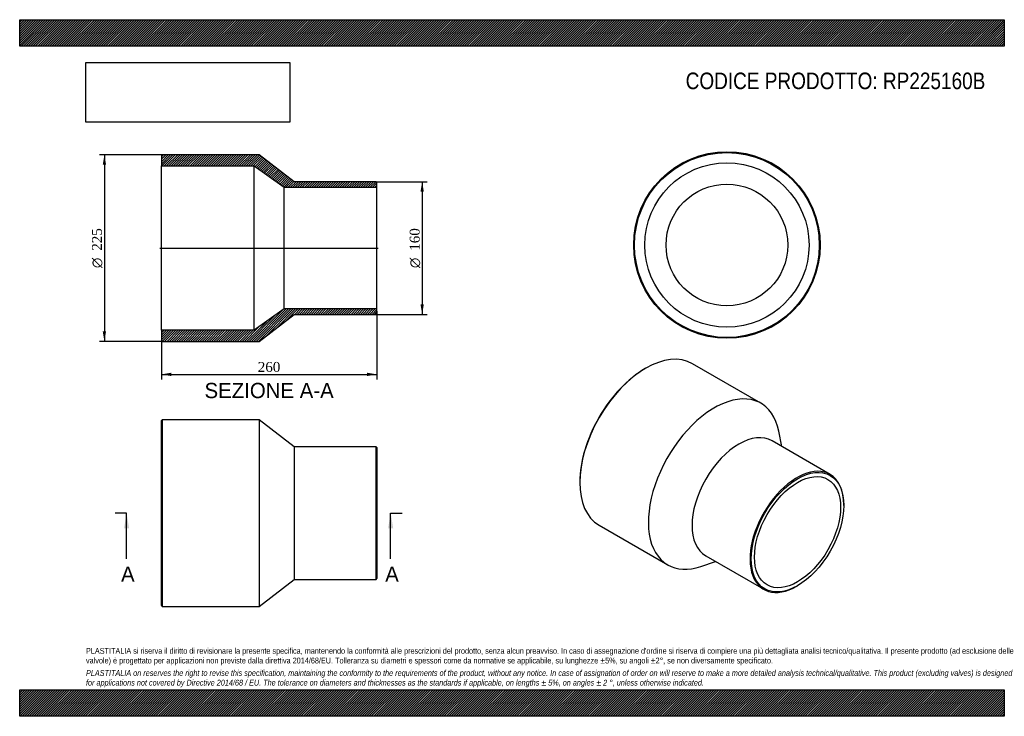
# Model space of a CAD drawing. Header units: millimetres. Extents: x 0 to 1188, y 0 to 840.
import ezdxf
from ezdxf.enums import TextEntityAlignment as Align
from ezdxf.lldxf.tags import DXFTag

# ---------------------------------------------------------------- set-up
doc = ezdxf.new("R2010")
doc.units = ezdxf.units.MM
doc.header["$LTSCALE"] = 4
for name, color, linetype in [('Default', 7, 'Continuous'), ('DV4_Default', 7, 'Continuous'), ('RP225160B', 7, 'Continuous')]:
    doc.layers.add(name, color=color, linetype=linetype)
doc.styles.add('SEACAD_Solid_Edge_ANSI', font='seans.ttf')
doc.styles.add('SEACAD_Solid_Edge_ANSI1_Symbols', font='semeca1.ttf')
doc.styles.add('SEACAD_Times_New_Roman', font='times.ttf')
tags = doc.linetypes.add('CENTER2', pattern=[28.575, 19.05, -3.175, 3.175, -3.175]).pattern_tags.tags
tags[10:11] = [DXFTag(74, 4), DXFTag(75, 0), DXFTag(340, '0'), DXFTag(46, 0.0), DXFTag(50, 0.0), DXFTag(44, 0.0), DXFTag(45, 0.0)]
tags[8:9] = [DXFTag(74, 4), DXFTag(75, 0), DXFTag(340, '0'), DXFTag(46, 0.0), DXFTag(50, 0.0), DXFTag(44, 0.0), DXFTag(45, 0.0)]
tags[6:7] = [DXFTag(74, 4), DXFTag(75, 0), DXFTag(340, '0'), DXFTag(46, 0.0), DXFTag(50, 0.0), DXFTag(44, 0.0), DXFTag(45, 0.0)]
tags[4:5] = [DXFTag(74, 4), DXFTag(75, 0), DXFTag(340, '0'), DXFTag(46, 0.0), DXFTag(50, 0.0), DXFTag(44, 0.0), DXFTag(45, 0.0)]
doc.dimstyles.new('ANSImm', dxfattribs={"dimtxt": 12, "dimasz": 12, "dimexe": 6, "dimexo": 0, "dimgap": 3, "dimtad": 1, "dimdsep": 46, "dimtxsty": 'SEACAD_Times_New_Roman', "dimblk1": '_SE_FILLED', "dimblk2": '_SE_FILLED', "dimsah": 1, "dimcen": 6, "dimazin": 0, "dimtfac": 0.85, "dimtdec": 3, "dimtofl": 0, "dimtmove": 0, "dimatfit": 3, "dimfxl": 1, "dimarcsym": 0})
picture_1 = doc.add_image_def('image1.jpg', size_in_pixel=(4302, 1260))

# ---------------------------------------------------------------- blocks, each defined once
blk = doc.blocks.new('SE')
at = {"layer": 'RP225160B', "color": 7, "linetype": 'Continuous'}
for p, q in [((172, 357.5), (171, 356.5)), ((171, 133.5), (171, 356.5)), ((172, 357.5), (172, 132.5)), ((289, 357.5), (172, 357.5)), ((289, 357.5), (289, 132.5)), ((331, 325), (289, 357.5)), ((331, 325), (331, 165)), ((430, 325), (331, 325)), ((430, 165), (430, 325)), ((431, 324), (430, 325)), ((431, 324), (431, 166)), ((289, 132.5), (331, 165)), ((331, 165), (430, 165)), ((430, 165), (431, 166)), ((171, 133.5), (172, 132.5)), ((172, 132.5), (289, 132.5))]:
    blk.add_line(p, q, dxfattribs=at)
blk = doc.blocks.new('SE1')
at = {"layer": 'RP225160B', "color": 7, "linetype": 'Continuous'}
for p, q in [((755.4, 419.6), (754.7, 419.2)), ((894.4, 377.4), (811.7, 425.2)), ((919.7, 325.3), (916, 343.8)), ((977.8, 291.7), (907.8, 332.1)), ((675.9, 282.7), (675.9, 281.8)), ((994.4, 254.3), (994.4, 255.1)), ((699.2, 230.3), (781.9, 182.6)), ((827.8, 193.6), (897.8, 153.2)), ((821.8, 180.7), (839.7, 186.7)), ((937.8, 157.1), (938.5, 157.5))]:
    blk.add_line(p, q, dxfattribs=at)
for centre, major_axis, start_param, end_param in [((755.4, 327.8), (-56.3, -97.4), 3.141593, 6.283185), ((754.7, 328.2), (55.8, 96.6), 0.785398, 2.356195), ((838.1, 280), (-56.3, -97.4), 2.562618, 6.283185), ((867.8, 262.9), (-40, -69.3), 3.141593, 6.283185), ((937.8, 222.4), (40, 69.3), 0, 3.926991), ((937.8, 222.4), (40, 69.3), 5.497787, 6.283185), ((838.1, 280), (-56.3, -97.4), 0, 0.578975)]:
    blk.add_ellipse(centre, major_axis=major_axis, ratio=0.57735, start_param=start_param, end_param=end_param, dxfattribs=at)
for major_axis in [(-39.5, -68.4), (-36.7, -63.6)]:
    blk.add_ellipse((938.5, 222), major_axis=major_axis, ratio=0.57735, dxfattribs=at)
blk = doc.blocks.new('SE2')
at = {"layer": 'RP225160B', "color": 7, "linetype": 'Continuous'}
for radius in [112.5, 111.5, 99.1, 73.4]:
    blk.add_circle((853.3, 568.3), radius, dxfattribs=at)
blk = doc.blocks.new('SE4')
at = {"color": 7, "linetype": 'Continuous', "style": 'SEACAD_Solid_Edge_ANSI'}
blk.add_text('A', height=18.4, dxfattribs=at).set_placement((122.3, 180.6), align=Align.TOP_LEFT)
blk = doc.blocks.new('SE5')
at = {"color": 7, "linetype": 'Continuous', "style": 'SEACAD_Solid_Edge_ANSI'}
blk.add_text('A', height=18.4, dxfattribs=at).set_placement((441, 180.6), align=Align.TOP_LEFT)
blk = doc.blocks.new('SEANNOT_GROUP')
at = {"linetype": 'Continuous'}
blk.add_hatch(color=7, dxfattribs=at).paths.add_polyline_path([(132, 226.6), (129, 245), (125.9, 226.6)])
at = {"color": 7, "linetype": 'Continuous'}
blk.add_lwpolyline([(129, 189.8), (129, 245)], dxfattribs=at)
blk = doc.blocks.new('SEANNOT_GROUP1')
at = {"linetype": 'Continuous'}
blk.add_hatch(color=7, dxfattribs=at).paths.add_polyline_path([(450.7, 226.6), (447.6, 245), (444.5, 226.6)])
at = {"color": 7, "linetype": 'Continuous'}
blk.add_lwpolyline([(447.6, 189.8), (447.6, 245)], dxfattribs=at)
blk = doc.blocks.new('SE3')
at = {"layer": 'Default', "color": 7, "linetype": 'CENTER2'}
for p, q in [((129, 245), (115.2, 245)), ((447.6, 245), (461.4, 245))]:
    blk.add_line(p, q, dxfattribs=at)
at = {"layer": 'Default', "color": 7, "linetype": 'CENTER2', "const_width": 0.0001}
blk.add_lwpolyline([(129, 245), (447.6, 245)], dxfattribs=at)
at = {"layer": 'Default'}
for name in ['SEANNOT_GROUP', 'SEANNOT_GROUP1', 'SE4', 'SE5']:
    blk.add_blockref(name, (0, 0), dxfattribs=at)
blk = doc.blocks.new('SE6')
at = {"layer": 'RP225160B', "linetype": 'Continuous'}
h = blk.add_hatch(dxfattribs=at)
h.set_pattern_fill('LINE', scale=0.62992, angle=45, style=0)
h.paths.add_polyline_path([(331, 644.6), (289, 677.1), (172, 677.1), (171, 676.1), (171, 663.7), (283, 663.7), (319, 638), (431, 638), (431, 643.6), (430, 644.6)])
h = blk.add_hatch(dxfattribs=at)
h.set_pattern_fill('LINE', scale=0.62992, angle=45, style=0)
h.paths.add_polyline_path([(289, 452.1), (331, 484.6), (430, 484.6), (431, 485.6), (431, 491.2), (319, 491.2), (283, 465.5), (171, 465.5), (171, 453.1), (172, 452.1)])
at = {"layer": 'DV4_Default', "color": 7, "linetype": 'CENTER2'}
blk.add_line((169.2, 564.6), (432.7, 564.6), dxfattribs=at)
at = {"layer": 'RP225160B', "color": 7, "linetype": 'Continuous'}
for p, q in [((171, 676.1), (172, 677.1)), ((171, 676.1), (171, 663.7)), ((289, 677.1), (172, 677.1)), ((331, 644.6), (289, 677.1)), ((171, 465.5), (171, 663.7)), ((171, 663.7), (283, 663.7)), ((283, 465.5), (283, 663.7)), ((283, 663.7), (319, 638)), ((430, 644.6), (331, 644.6)), ((430, 644.6), (431, 643.6)), ((431, 638), (431, 643.6)), ((319, 491.2), (319, 638)), ((319, 638), (431, 638)), ((431, 491.2), (431, 638)), ((319, 491.2), (283, 465.5)), ((431, 491.2), (319, 491.2)), ((431, 485.6), (431, 491.2)), ((289, 452.1), (331, 484.6)), ((331, 484.6), (430, 484.6)), ((431, 485.6), (430, 484.6)), ((283, 465.5), (171, 465.5)), ((171, 465.5), (171, 453.1)), ((172, 452.1), (171, 453.1)), ((172, 452.1), (289, 452.1))]:
    blk.add_line(p, q, dxfattribs=at)
blk = doc.blocks.new('GDimGGroup')
at = {"layer": 'Default', "linetype": 'Continuous'}
for points in [[(487.6, 632.6), (485.6, 644.6), (483.6, 632.6)], [(487.6, 496.6), (483.6, 496.6), (485.6, 484.6)]]:
    blk.add_hatch(color=7, dxfattribs=at).paths.add_polyline_path(points)
at = {"layer": 'Default', "color": 7, "linetype": 'Continuous'}
for p, q in [((430, 644.6), (491.6, 644.6)), ((485.6, 644.6), (485.6, 484.6)), ((430, 484.6), (491.6, 484.6))]:
    blk.add_line(p, q, dxfattribs=at)
for s, style, p in [('160', 'SEACAD_Times_New_Roman', (470.6, 561.4)), ('O', 'SEACAD_Solid_Edge_ANSI1_Symbols', (470.6, 540.5))]:
    blk.add_text(s, height=12, rotation=90, dxfattribs=dict(at, style=style)).set_placement(p, align=Align.TOP_LEFT)
blk = doc.blocks.new('DMBLK244')
at = {"layer": 'Default', "linetype": 'Continuous'}
for points in [[(183, 410.3), (183, 414.3), (171, 412.3)], [(419, 410.3), (431, 412.3), (419, 414.3)]]:
    blk.add_hatch(color=7, dxfattribs=at).paths.add_polyline_path(points)
at = {"layer": 'Default', "color": 7, "linetype": 'Continuous'}
for p, q in [((431, 488.4), (431, 406.3)), ((171, 459.3), (171, 406.3)), ((171, 412.3), (431, 412.3))]:
    blk.add_line(p, q, dxfattribs=at)
at = {"layer": 'Default', "color": 7, "linetype": 'Continuous', "style": 'SEACAD_Times_New_Roman'}
blk.add_text('260', height=12, dxfattribs=at).set_placement((287.3, 427.3), align=Align.TOP_LEFT)
blk = doc.blocks.new('_SE_FILLED')
at = {"color": 0}
blk.add_line((0, 0), (-1, 0), dxfattribs=at)
blk.add_solid([(0, 0), (-1, -0.1665), (-1, 0.1665), (0, 0)], dxfattribs=at)
blk = doc.blocks.new('GDimGGroup1')
at = {"layer": 'Default', "linetype": 'Continuous'}
for points in [[(100.2, 665.1), (104.2, 665.1), (102.2, 677.1)], [(100.2, 464.1), (102.2, 452.1), (104.2, 464.1)]]:
    blk.add_hatch(color=7, dxfattribs=at).paths.add_polyline_path(points)
at = {"layer": 'Default', "color": 7, "linetype": 'Continuous'}
for p, q in [((172, 677.1), (96.2, 677.1)), ((102.2, 677.1), (102.2, 452.1)), ((172, 452.1), (96.2, 452.1))]:
    blk.add_line(p, q, dxfattribs=at)
for s, style, p in [('225', 'SEACAD_Times_New_Roman', (87.2, 561.4)), ('O', 'SEACAD_Solid_Edge_ANSI1_Symbols', (87.2, 540.5))]:
    blk.add_text(s, height=12, rotation=90, dxfattribs=dict(at, style=style)).set_placement(p, align=Align.TOP_LEFT)

msp = doc.modelspace()

# ---------------------------------------------------------------- hatches: boundary and pattern name
at = {"layer": 'Default', "linetype": 'Continuous'}
h = msp.add_hatch(dxfattribs=at)
h.set_pattern_fill('LINE', scale=0.629921, angle=45, style=0)
h.paths.add_polyline_path([(1188, 808), (1188, 840), (0, 840), (0, 808)])
for points in [[(1188, 808), (1188, 840), (0, 840), (0, 808)], [(1188, 0), (1188, 32), (0, 32), (0, 0)]]:
    msp.add_hatch(color=7, dxfattribs=at).paths.add_polyline_path(points)
h = msp.add_hatch(dxfattribs=at)
h.set_pattern_fill('LINE', scale=0.629921, angle=45, style=0)
h.paths.add_polyline_path([(1188, 0), (1188, 32), (0, 32), (0, 0)])

# ---------------------------------------------------------------- linework, layer by layer
at = {"layer": 'Default', "color": 7, "linetype": 'Continuous'}
for p, q in [((0, 840), (1188, 840)), ((0, 808), (0, 840)), ((1188, 840), (1188, 808)), ((1188, 808), (0, 808)), ((0, 32), (1188, 32)), ((0, 0), (0, 32)), ((1188, 32), (1188, 0)), ((1188, 0), (0, 0))]:
    msp.add_line(p, q, dxfattribs=at)

# ---------------------------------------------------------------- block references
at = {"layer": 'Default'}
for name in ['SE2', 'GDimGGroup1', 'SE6', 'GDimGGroup', 'SE1', 'SE', 'SE3']:
    msp.add_blockref(name, (0, 0), dxfattribs=at)

# ---------------------------------------------------------------- texts
at = {"layer": 'Default', "color": 7, "linetype": 'Continuous', "style": 'SEACAD_Solid_Edge_ANSI'}
msp.add_text('SEZIONE A-A', height=18.4, dxfattribs=at).set_placement((223.019, 402.06), align=Align.TOP_LEFT)
at = {"layer": 'Default', "attachment_point": 1}
for s, insert, char_height, width in [('{\\fArial Narrow|b0||i0||c0|p34;\\C7;\\H20.;\\W1.;CODICE PRODOTTO: RP225160B}', (803.555, 776.254), 20, 362.68186), ("{\\fArial Narrow|b0||i0||c0|p34;\\C7;\\H7.;\\W1.;PLASTITALIA si riserva il diritto di revisionare la presente specifica, mantenendo la conformità alle prescrizioni del prodotto, senza alcun preavviso. In caso di assegnazione d'ordine si riserva di compiere una più dettagliata analisi tecnico/qualitativa. Il presente prodotto (ad esclusione delle \\P}{\\fArial Narrow|b0||i0||c0|p34;\\C7;\\H7.;\\W1.;valvole) è progettato per applicazioni non previste dalla direttiva 2014/68/EU. Tolleranza su diametri e spessori come da normative se applicabile, su lunghezze ±5%, su angoli ±2°, se non diversamente specificato.\\P}{\\fArial Narrow|b0||i0||c0|p34;\\C7;\\H2.;\\W1.;   \\P}{\\fArial Narrow|b0||i1||c0|p34;\\C7;\\H7.;\\W1.;PLASTITALIA on reserves the right to revise this specification, maintaining the conformity to the requirements of the product, without any notice. In case of assignation of order on will reserve to make a more detailed analysis technical/qualitative. This product (excluding valves) is designed \\P}{\\fArial Narrow|b0||i1||c0|p34;\\C7;\\H7.;\\W1.;for applications not covered by Directive 2014/68 / EU. The tolerance on diameters and thicknesses as the standards if applicable, on lengths ± 5%, on angles ± 2 °, unless otherwise indicated.\\P}", (80, 82.409), 7, 1028)]:
    msp.add_mtext(s, dxfattribs=dict(at, insert=insert, char_height=char_height, width=width))

# ---------------------------------------------------------------- dimensions: what is measured, and where the dimension line sits
at = {"layer": 'Default', "color": 7, "linetype": 'Continuous'}
dim = msp.add_linear_dim(base=(430.976, 412.339), p1=(170.976, 459.31), p2=(430.976, 488.41), text='\\A1;<>', dimstyle='ANSImm', dxfattribs=at)
dim.commit()
dim.dimension.update_dxf_attribs({"geometry": 'DMBLK244', "text_midpoint": (300.976, 412.339), "dimtype": 160})

# ---------------------------------------------------------------- pictures from other files: only their frames are drawn
image = msp.add_image(picture_1, insert=(80, 716.413), size_in_units=(245.829, 72))
image.dxf.flags = 7

doc.saveas('drawing.dxf')
